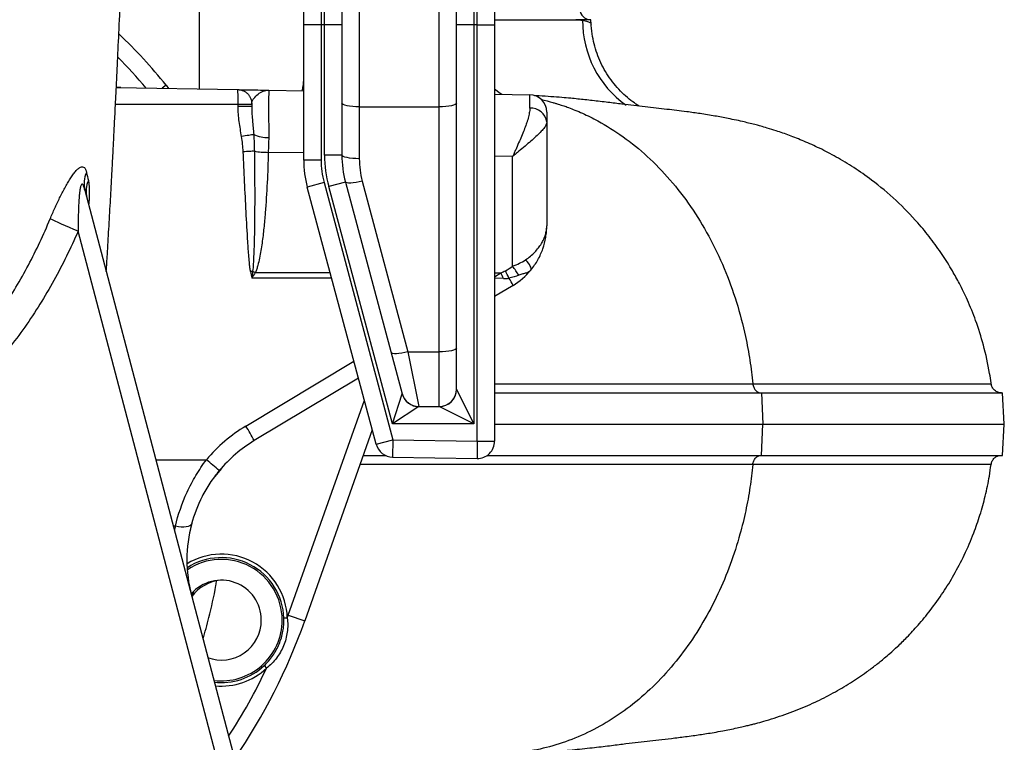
# Model space of a CAD drawing. Header units: millimetres. Extents: x 2249 to 3569, y 988 to 5170.
# Tile 5 of 11: x 3001 to 3569, y 1456 to 1872. Entities that reach past the tile are written whole.
import ezdxf

# ---------------------------------------------------------------- set-up
doc = ezdxf.new("R2010")
doc.units = ezdxf.units.MM
doc.header["$LTSCALE"] = 2

msp = doc.modelspace()

# ---------------------------------------------------------------- linework, layer by layer
at = {"color": 7, "linetype": 'Continuous', "lineweight": 25}
for p, q in [((3175.05, 1988.87), (3175.05, 1868.87)), ((3177.05, 1868.87), (3177.05, 1988.87)), ((3263.05, 1988.87), (3263.05, 1868.87)), ((3265.05, 1868.87), (3265.05, 1988.87)), ((3165.05, 1868.87), (3165.05, 1978.87)), ((3187.05, 1978.87), (3187.05, 1868.87)), ((3253.05, 1868.87), (3253.05, 1978.87)), ((3275.05, 1978.87), (3275.05, 1868.87)), ((3197.05, 1900.87), (3197.05, 1821.66)), ((3243.05, 1821.66), (3243.05, 1900.87)), ((3175.05, 1868.87), (3165.05, 1868.87)), ((3165.05, 1790.98), (3165.05, 1868.87)), ((3175.05, 1868.87), (3175.05, 1790.98)), ((3177.05, 1868.87), (3175.05, 1868.87)), ((3177.05, 1793.87), (3177.05, 1868.87)), ((3187.05, 1868.87), (3177.05, 1868.87)), ((3187.05, 1868.87), (3187.05, 1793.87)), ((3253.05, 1659.01), (3253.05, 1868.87)), ((3263.05, 1868.87), (3253.05, 1868.87)), ((3263.05, 1868.87), (3263.05, 1638.96)), ((3265.05, 1868.87), (3263.05, 1868.87)), ((3265.05, 1868.87), (3275.05, 1868.87)), ((3265.05, 1629.06), (3265.05, 1868.87)), ((3275.05, 1868.87), (3275.05, 1629.06)), ((3325.68, 1871.87), (3321.78, 1871.87)), ((3325.7, 1871.54), (3325.68, 1871.87)), ((3330.55, 1871.87), (3325.68, 1871.87)), ((3330.68, 1869.32), (3330.55, 1871.87)), ((3056.96, 1832.8), (3127.13, 1831.57)), ((3144.88, 1831.26), (3165.05, 1830.91)), ((3275.05, 1828.99), (3295.23, 1828.64)), ((3127.19, 1821.87), (3127.19, 1823.09)), ((3135.05, 1823.09), (3127.19, 1823.09)), ((3135.05, 1821.87), (3127.19, 1821.87)), ((3135.05, 1823.57), (3135.05, 1823.09)), ((3135.05, 1823.09), (3135.05, 1821.87)), ((3197.05, 1821.66), (3197.05, 1791.8)), ((3197.05, 1821.66), (3243.05, 1821.66)), ((3243.05, 1680.55), (3243.05, 1821.66)), ((3305.05, 1818.64), (3305.05, 1812.83)), ((3305.05, 1812.83), (3305.05, 1753.11)), ((3187.05, 1793.87), (3177.05, 1793.87)), ((3285.4, 1729.82), (3285.4, 1793)), ((3175.05, 1790.98), (3165.05, 1790.98)), ((3176.76, 1778.04), (3167.1, 1775.45)), ((3176.76, 1778.04), (3216.45, 1629.91)), ((3189.1, 1778.35), (3179.44, 1775.76)), ((3189.1, 1778.35), (3221.77, 1656.42)), ((3198.76, 1778.85), (3225.1, 1680.55)), ((3038.91, 1773.74), (3233.13, 1035.96)), ((3206.79, 1627.32), (3167.1, 1775.45)), ((3216.1, 1638.96), (3179.44, 1775.76)), ((3222.2, 1038.86), (3035.01, 1749.96)), ((3285.63, 1718.81), (3275.05, 1712.47)), ((3225.1, 1680.55), (3243.05, 1680.55)), ((3225.1, 1680.55), (3231.43, 1649.06)), ((3243.05, 1649.06), (3243.05, 1680.55)), ((3196.59, 1665.39), (3136.55, 1629.36)), ((3253.07, 1658.92), (3263.05, 1638.96)), ((3428.87, 1656.87), (3429.61, 1638.87)), ((3568.71, 1638.87), (3567.76, 1656.87)), ((3216.1, 1638.96), (3221.77, 1656.34)), ((3231.42, 1648.94), (3216.1, 1638.96)), ((3231.42, 1648.94), (3243.09, 1648.94)), ((3263.05, 1638.96), (3243.09, 1648.94)), ((3204.56, 1635.63), (3165.58, 1525.46)), ((3263.05, 1638.96), (3216.1, 1638.96)), ((3428.87, 1620.87), (3429.61, 1638.87)), ((3567.76, 1620.87), (3568.71, 1638.87)), ((3206.79, 1627.32), (3216.45, 1629.91)), ((3216.45, 1629.91), (3265.05, 1629.06)), ((3265.05, 1629.06), (3275.05, 1629.06)), ((3199.34, 1620.87), (3212.54, 1620.87)), ((3216.27, 1619.91), (3264.88, 1619.06)), ((3216.27, 1619.91), (3216.27, 1619.91)), ((3264.88, 1619.06), (3264.88, 1619.07)), ((3117.4, 1613.18), (3113.79, 1608.74)), ((3560.94, 1615.68), (3561.04, 1615.68)), ((3100.55, 1581.8), (3099.17, 1576)), ((3155.58, 1527.18), (3153.58, 1527.12)), ((3156.16, 1528.8), (3165.58, 1525.46)), ((3142.23, 1499.73), (3143.6, 1498.27))]:
    msp.add_line(p, q, dxfattribs=at)
at = {"color": 8, "linetype": 'Continuous', "lineweight": 25}
for p, q in [((3105.05, 1831.96), (3105.05, 1897.16)), ((3085.76, 1834.22), (3083.43, 1832.33)), ((3085.76, 1834.22), (3087.16, 1832.27)), ((3127.19, 1823.09), (3056.57, 1823.09)), ((3165.05, 1795.1), (3144.6, 1795.45)), ((3285.4, 1793), (3275.05, 1793.18)), ((3137.13, 1726.18), (3180.31, 1726.14)), ((3275.05, 1726.06), (3278.69, 1726.05)), ((3275.05, 1723.81), (3278.69, 1726.05)), ((3181.15, 1723.01), (3135.05, 1723.05)), ((3280.16, 1722.75), (3275.05, 1722.88)), ((3131.67, 1637.76), (3193.98, 1675.14)), ((3156.16, 1528.8), (3199.99, 1652.69)), ((3216.45, 1629.91), (3216.27, 1619.91)), ((3265.05, 1629.06), (3264.88, 1619.06)), ((3079.81, 1618.37), (3108.99, 1618.37)), ((3091.08, 1580.08), (3089.89, 1580.08)), ((3101.52, 1542.42), (3100.51, 1539.78))]:
    msp.add_line(p, q, dxfattribs=at)
at = {"color": 8, "linetype": 'Continuous', "lineweight": 25, "flags": 128}
msp.add_lwpolyline([(3275.05, 1832.01), (3278.18, 1829.62), (3279.21, 1828.92)], dxfattribs=at)
at = {"color": 7, "linetype": 'Continuous', "lineweight": 25, "flags": 128}
for points in [[(3197.05, 1821.66), (3195.1, 1821.7), (3193.23, 1821.82), (3191.5, 1822.01), (3189.98, 1822.27), (3188.74, 1822.58), (3187.82, 1822.94), (3187.25, 1823.33), (3187.05, 1823.74)], [(3253.05, 1823.74), (3252.86, 1823.33), (3252.29, 1822.94), (3251.37, 1822.58), (3250.13, 1822.27), (3248.61, 1822.01), (3246.88, 1821.82), (3245.01, 1821.7), (3243.05, 1821.66)], [(3136.19, 1805.71), (3135.65, 1805.62), (3134.98, 1805.5), (3134.21, 1805.37), (3133.34, 1805.22), (3132.39, 1805.06), (3131.37, 1804.89), (3130.32, 1804.71), (3129.24, 1804.53)], [(3136.57, 1796.11), (3135.98, 1796.08), (3135.31, 1796.04), (3134.57, 1796.01), (3133.77, 1795.97), (3132.91, 1795.93), (3132.01, 1795.88), (3131.08, 1795.84), (3130.13, 1795.79)], [(3197.05, 1791.8), (3195.1, 1791.84), (3193.23, 1791.95), (3191.5, 1792.15), (3189.98, 1792.4), (3188.74, 1792.72), (3187.82, 1793.08), (3187.25, 1793.47), (3187.05, 1793.87)], [(3198.76, 1778.85), (3196.93, 1778.42), (3195.18, 1778.08), (3193.55, 1777.85), (3192.1, 1777.72), (3190.9, 1777.71), (3189.98, 1777.81), (3189.37, 1778.03), (3189.1, 1778.35)], [(3035.01, 1749.96), (3032.52, 1751.05), (3030.08, 1752.12), (3027.73, 1753.15), (3025.53, 1754.12), (3023.52, 1755.02), (3021.72, 1755.82), (3020.18, 1756.51), (3018.92, 1757.08)], [(3295.88, 1727.62), (3296.07, 1728.03), (3296.09, 1728.57), (3295.93, 1729.22), (3295.6, 1729.97), (3295.11, 1730.79), (3294.47, 1731.67), (3293.7, 1732.58), (3292.82, 1733.49)], [(3135.6, 1726.95), (3135.45, 1726.92), (3135.3, 1726.89), (3135.15, 1726.86), (3135, 1726.83), (3134.84, 1726.8), (3134.69, 1726.78), (3134.54, 1726.75), (3134.38, 1726.72)], [(3225.1, 1680.55), (3223.27, 1680.12), (3221.52, 1679.78), (3219.89, 1679.54), (3218.44, 1679.42), (3217.24, 1679.4), (3216.32, 1679.51), (3215.71, 1679.72), (3215.44, 1680.04)], [(3253.05, 1682.63), (3252.86, 1682.23), (3252.29, 1681.84), (3251.37, 1681.48), (3250.13, 1681.16), (3248.61, 1680.9), (3246.88, 1680.71), (3245.01, 1680.59), (3243.05, 1680.55)], [(3100.39, 1581.31), (3100.07, 1580.72), (3099.44, 1580.24), (3098.53, 1579.87), (3097.37, 1579.63), (3096, 1579.53), (3094.46, 1579.58), (3092.8, 1579.76), (3091.08, 1580.08)]]:
    msp.add_lwpolyline(points, dxfattribs=at)
at = {"color": 7, "linetype": 'Continuous', "lineweight": 25}
for centre, radius, start, end in [((3330.23, 1877.87), 6, 180, 270), ((2845.05, 1638.87), 300, 40.1972, 44.8046), ((3295.05, 1818.64), 10, 0, 89), ((3295.98, 1811.78), 9.14, 6.5977, 94.322), ((3144.04, 1822.71), 18.73, 245.2046, 272.4639), ((3145.51, 1856.42), 60.98, 261.5692, 269.1531), ((3247.05, 1793.87), 70, 180, 195), ((3247.05, 1793.87), 60, 180, 195), ((3225.05, 1790.98), 60, 180, 195), ((3225.05, 1790.98), 50, 180, 195), ((3247.05, 1791.8), 50, 180, 195), ((3053.6, 1777.47), 15.15, 155.0186, 194.2317), ((3055.07, 1773.08), 15.46, 156.2464, 194.3103), ((3180.06, 1814.11), 97.85, 242.9783, 243.9776), ((3162, 1672.13), 128.55, 23.1922, 24.8041), ((3178.28, 1675.29), 115.33, 24.4117, 26.789), ((3220.15, 1680.83), 81.59, 32.5046, 36.8951), ((3265.05, 1753.11), 40, 300.9638, 320.4042), ((3232.9, 1691.77), 59.26, 27.1491, 31.7487), ((3243.08, 1659.04), 9.98, 269.8627, 359.862), ((3243.05, 1658.96), 10.02, 270.2307, 359.7693), ((3231.38, 1659.02), 9.96, 195.0983, 270.2605), ((3231.44, 1658.96), 10.02, 195.1676, 269.8324), ((3177.88, 1560.76), 89.8, 120.9638, 140.095), ((2994.14, 1552.43), 161.86, 28.3792, 31.818), ((3177.7, 1560.76), 80, 120.9638, 140.095), ((3265.05, 1629.06), 10, 268.9997, 0), ((3216.45, 1629.91), 10, 195, 268.9997), ((2972.93, 1451.93), 214.98, 48.1561, 50.7335), ((3177.7, 1560.76), 80, 165.1131, 194.7479), ((3117.6, 1525.98), 36, 1.8165, 123.0481), ((3117.6, 1525.98), 35, 0, 123.9669), ((3117.6, 1525.98), 23, 0, 139.2159), ((3119.68, 1525.12), 24, 96.32, 142.8522), ((2845.05, 1638.87), 330, 340.2178, 340.5158), ((3117.6, 1525.98), 23, 249.6651, 0), ((3117.6, 1525.98), 35, 262.7824, 0), ((2845.05, 1638.87), 340, 325.4894, 340.5158), ((3117.6, 1525.98), 36, 263.3609, 313.1835)]:
    msp.add_arc(centre, radius, start, end, dxfattribs=at)
at = {"color": 8, "linetype": 'Continuous', "lineweight": 25}
for centre, radius, start, end in [((3385.45, 1871.28), 59.76, 179.7468, 234.4791), ((2845.05, 1638.87), 310, 39.0622, 46.4548), ((3177.86, 1557.01), 89.8, 165.1131, 166.6243), ((3117.6, 1525.98), 38, 1.8165, 121.3004), ((3117.6, 1525.98), 38, 264.6148, 313.1835), ((2845.05, 1638.87), 330, 326.9849, 334.7822)]:
    msp.add_arc(centre, radius, start, end, dxfattribs=at)
at = {"color": 7, "linetype": 'Continuous', "lineweight": 25}
for centre, major_axis, ratio, start_param, end_param in [((3127.05, 1823.09), (0, 10), 0.013962, 4.712389, 5.724611), ((3145.05, 1791.25), (-0.17, 40.01), 0.003926, 6.2831, 7.529676), ((3295.05, 1788.63), (0.17, 40), 0.003927, 5.650568, 6.283134), ((3304, 1742.01), (28.67, 17.03), 0.053797, 3.59967, 3.763568), ((3303.86, 1741.18), (28.94, 16.35), 0.293763, 3.607417, 3.771315)]:
    msp.add_ellipse(centre, major_axis=major_axis, ratio=ratio, start_param=start_param, end_param=end_param, dxfattribs=at)
for points, knots in [([(3051.27, 1726.81), (3051.47, 1730.05), (3051.96, 1737.9), (3052.74, 1751.13), (3053.59, 1766.02), (3054.31, 1779.01), (3054.87, 1789.58), (3055.31, 1798.12), (3055.79, 1807.32), (3056.34, 1818.43), (3057.01, 1831.99), (3057.79, 1848.32), (3058.66, 1867.06), (3059.54, 1886.72), (3060.42, 1907.03), (3061.29, 1927.74), (3061.95, 1943.74), (3062.3, 1952.96), (3062.36, 1954.52)], [0, 0, 0, 0, 0.05468, 0.132324, 0.209303, 0.280838, 0.320223, 0.357568, 0.397723, 0.444509, 0.505676, 0.575306, 0.65345, 0.740129, 0.815557, 0.896334, 0.982434, 1, 1, 1, 1]), ([(3275.05, 1871.87), (3288.11, 1871.87), (3303.65, 1871.87), (3319.28, 1871.87), (3321.78, 1871.87)], [0, 0, 0, 0, 0.84021, 1, 1, 1, 1]), ([(3358.32, 1822.04), (3357.08, 1822.85), (3354.37, 1824.62), (3350.42, 1827.89), (3346.49, 1831.73), (3342.86, 1836.02), (3339.61, 1840.7), (3336.8, 1845.71), (3334.48, 1851), (3332.65, 1856.51), (3331.39, 1862.37), (3330.74, 1866.67), (3330.72, 1869.05), (3330.72, 1869.31)], [0, 0, 0, 0, 0.079698, 0.17424, 0.271408, 0.370225, 0.470105, 0.570688, 0.671745, 0.77313, 0.874743, 0.986268, 1, 1, 1, 1]), ([(3057.06, 1833.15), (3057.93, 1832.96), (3058.81, 1832.76), (3059.7, 1832.75), (3059.71, 1832.75)], [0, 0, 0, 0, 0.990318, 1, 1, 1, 1]), ([(3127.19, 1831.57), (3127.74, 1831.56), (3128.28, 1831.5), (3129.34, 1831.26), (3129.86, 1831.08), (3130.84, 1830.64), (3131.3, 1830.37), (3132.17, 1829.74), (3132.58, 1829.38), (3133.29, 1828.61), (3133.61, 1828.19), (3134.15, 1827.3), (3134.37, 1826.84), (3134.72, 1825.9), (3134.85, 1825.41), (3134.98, 1824.7), (3135.01, 1824.47), (3135.05, 1824.01), (3135.05, 1823.79), (3135.05, 1823.57)], [0, 0, 0, 0, 0.125, 0.125, 0.25, 0.25, 0.375, 0.375, 0.5, 0.5, 0.625, 0.625, 0.75, 0.75, 0.875, 0.875, 0.9375, 0.9375, 1, 1, 1, 1]), ([(3127.54, 1831.56), (3127.6, 1831.56), (3127.8, 1831.56), (3129.53, 1831.53), (3133.09, 1831.47), (3138.63, 1831.37), (3142.75, 1831.3), (3144.87, 1831.26), (3144.88, 1831.26)], [0, 0, 0, 0, 0.0560467, 0.2105362, 0.4686627, 0.7276567, 0.998701, 1, 1, 1, 1]), ([(3135.05, 1823.57), (3135.05, 1824.05), (3135.18, 1824.54), (3135.59, 1825.5), (3135.88, 1825.98), (3136.9, 1827.38), (3137.77, 1828.25), (3139.65, 1829.7), (3140.66, 1830.29), (3142.23, 1830.88), (3142.75, 1831.03), (3143.55, 1831.18), (3143.81, 1831.21), (3144.35, 1831.26), (3144.61, 1831.27), (3144.88, 1831.26)], [0, 0, 0, 0, 0.125, 0.125, 0.25, 0.25, 0.5, 0.5, 0.75, 0.75, 0.875, 0.875, 0.9375, 0.9375, 1, 1, 1, 1]), ([(3561.15, 1662.09), (3561.13, 1662.25), (3560.88, 1664.25), (3559.68, 1671.76), (3557.06, 1683.87), (3552.6, 1697.96), (3547.83, 1709.75), (3543.24, 1719.24), (3538.4, 1728.01), (3532.93, 1736.74), (3526.28, 1745.99), (3517.58, 1756.57), (3506.34, 1768.1), (3493.85, 1778.54), (3482.1, 1786.75), (3472.01, 1792.82), (3462.36, 1797.84), (3453.28, 1801.94), (3444.98, 1805.2), (3438.02, 1807.61), (3432.42, 1809.38), (3428.46, 1810.52), (3425.69, 1811.24), (3421.75, 1812.24), (3418.69, 1812.99), (3414.27, 1813.99), (3408.53, 1815.18), (3401.45, 1816.49), (3393.67, 1817.74), (3386.2, 1818.78), (3379.79, 1819.59), (3374.03, 1820.26), (3368.09, 1820.93), (3361.75, 1821.64), (3355.28, 1822.38), (3348.36, 1823.23), (3341.68, 1824.06), (3336, 1824.74), (3331.63, 1825.25), (3327.36, 1825.72), (3323.17, 1826.16), (3318.39, 1826.62), (3313.31, 1827.08), (3307.46, 1827.53), (3302.24, 1827.88), (3298.89, 1828.05), (3297.99, 1828.1)], [0, 0, 0, 0, 0.0010055, 0.0123712, 0.0465587, 0.0768359, 0.1028761, 0.1244562, 0.1414387, 0.1643022, 0.1877861, 0.2120753, 0.250016, 0.2897361, 0.3170546, 0.3434604, 0.3686666, 0.392951, 0.4166171, 0.4388584, 0.4542699, 0.4665009, 0.4759698, 0.4874094, 0.50235, 0.521066, 0.5402339, 0.5725752, 0.6106263, 0.64583, 0.6732118, 0.7020342, 0.735062, 0.7686492, 0.8013767, 0.8345095, 0.8697926, 0.8882192, 0.9053599, 0.9199181, 0.9319915, 0.9429407, 0.9571266, 0.9749193, 0.9932839, 1, 1, 1, 1]), ([(3129.24, 1804.53), (3128.76, 1807.41), (3128.24, 1810.28), (3127.46, 1816.04), (3127.19, 1818.94), (3127.19, 1821.87)], [0, 0, 0, 0, 0.5, 0.5, 1, 1, 1, 1]), ([(3135.05, 1821.87), (3135.05, 1819.19), (3135.23, 1816.51), (3135.67, 1811.14), (3135.94, 1808.43), (3136.19, 1805.71)], [0, 0, 0, 0, 0.5, 0.5, 1, 1, 1, 1]), ([(3295.29, 1820.9), (3295.29, 1820.03), (3295.19, 1819.11), (3294.85, 1817.17), (3294.61, 1816.15), (3294.16, 1814.55), (3293.99, 1814), (3293.64, 1812.89), (3293.45, 1812.33), (3292.86, 1810.63), (3292.43, 1809.47), (3291.5, 1807.1), (3291, 1805.88), (3289.96, 1803.39), (3289.42, 1802.12), (3288.31, 1799.56), (3287.74, 1798.27), (3286.87, 1796.3), (3286.58, 1795.65), (3286.14, 1794.65), (3285.99, 1794.32), (3285.7, 1793.66), (3285.55, 1793.33), (3285.4, 1793)], [0, 0, 0, 0, 0.125, 0.125, 0.25, 0.25, 0.3125, 0.3125, 0.375, 0.375, 0.5, 0.5, 0.625, 0.625, 0.75, 0.75, 0.875, 0.875, 0.9375, 0.9375, 0.96875, 0.96875, 1, 1, 1, 1]), ([(3305.05, 1812.83), (3305.05, 1812.33), (3304.9, 1811.77), (3304.45, 1810.87), (3304.27, 1810.55), (3303.84, 1809.9), (3303.59, 1809.55), (3302.76, 1808.5), (3302.1, 1807.76), (3300.58, 1806.19), (3299.72, 1805.35), (3297.87, 1803.65), (3296.88, 1802.76), (3294.78, 1800.94), (3293.67, 1799.99), (3291.39, 1798.06), (3290.22, 1797.07), (3288.43, 1795.56), (3287.83, 1795.05), (3286.92, 1794.28), (3286.62, 1794.03), (3286.01, 1793.51), (3285.7, 1793.25), (3285.4, 1793)], [0, 0, 0, 0, 0.125, 0.125, 0.1875, 0.1875, 0.25, 0.25, 0.375, 0.375, 0.5, 0.5, 0.625, 0.625, 0.75, 0.75, 0.875, 0.875, 0.9375, 0.9375, 0.96875, 0.96875, 1, 1, 1, 1]), ([(3130.13, 1795.79), (3130.06, 1797.26), (3129.96, 1798.72), (3129.67, 1801.63), (3129.48, 1803.08), (3129.24, 1804.53)], [0, 0, 0, 0, 0.5, 0.5, 1, 1, 1, 1]), ([(3136.19, 1805.71), (3136.32, 1804.12), (3136.4, 1802.53), (3136.51, 1799.32), (3136.54, 1797.72), (3136.57, 1796.11)], [0, 0, 0, 0, 0.5, 0.5, 1, 1, 1, 1]), ([(3144.85, 1804), (3144.85, 1802.61), (3144.81, 1801.2), (3144.7, 1798.35), (3144.64, 1796.91), (3144.6, 1795.45)], [0, 0, 0, 0, 0.5, 0.5, 1, 1, 1, 1]), ([(3134.38, 1726.72), (3134.25, 1727.43), (3134.15, 1728.15), (3133.97, 1729.58), (3133.89, 1730.3), (3133.66, 1732.45), (3133.54, 1733.88), (3133.19, 1738.19), (3132.99, 1741.07), (3132.44, 1749.7), (3132.13, 1755.46), (3131.23, 1772.74), (3130.69, 1784.27), (3130.13, 1795.79)], [0, 0, 0, 0, 0.03125, 0.03125, 0.0625, 0.0625, 0.125, 0.125, 0.25, 0.25, 0.5, 0.5, 1, 1, 1, 1]), ([(3136.57, 1796.11), (3136.74, 1784.57), (3136.82, 1773.04), (3136.7, 1755.75), (3136.62, 1749.98), (3136.4, 1741.34), (3136.31, 1738.46), (3136.12, 1734.14), (3136.05, 1732.7), (3135.87, 1729.82), (3135.77, 1728.38), (3135.6, 1726.95)], [0, 0, 0, 0, 0.5, 0.5, 0.75, 0.75, 0.875, 0.875, 0.9375, 0.9375, 1, 1, 1, 1]), ([(3144.6, 1795.45), (3144.46, 1789.63), (3144.25, 1783.81), (3143.68, 1772.17), (3143.32, 1766.35), (3142.62, 1757.65), (3142.36, 1754.76), (3141.76, 1748.97), (3141.43, 1746.08), (3140.63, 1740.31), (3140.18, 1737.44), (3139.3, 1733.14), (3138.98, 1731.71), (3138.4, 1729.61), (3138.19, 1728.91), (3137.72, 1727.53), (3137.46, 1726.85), (3137.13, 1726.18)], [0, 0, 0, 0, 0.25, 0.25, 0.5, 0.5, 0.625, 0.625, 0.75, 0.75, 0.875, 0.875, 0.9375, 0.9375, 0.96875, 0.96875, 1, 1, 1, 1]), ([(3018.92, 1757.08), (3019.79, 1759.14), (3020.68, 1761.19), (3022.5, 1765.23), (3023.43, 1767.21), (3025.34, 1771.11), (3026.32, 1773.03), (3027.85, 1775.83), (3028.36, 1776.74), (3029.38, 1778.5), (3029.9, 1779.35), (3030.93, 1780.98), (3031.46, 1781.76), (3032.51, 1783.23), (3033.03, 1783.9), (3034.05, 1785.09), (3034.55, 1785.61), (3035.54, 1786.46), (3036, 1786.77), (3036.87, 1787.15), (3037.29, 1787.21), (3038.01, 1787.1), (3038.33, 1786.92), (3038.76, 1786.49), (3038.89, 1786.32), (3039.14, 1785.94), (3039.25, 1785.72), (3039.56, 1785.02), (3039.73, 1784.48), (3039.87, 1783.87)], [0, 0, 0, 0, 0.125, 0.125, 0.25, 0.25, 0.375, 0.375, 0.4375, 0.4375, 0.5, 0.5, 0.5625, 0.5625, 0.625, 0.625, 0.6875, 0.6875, 0.75, 0.75, 0.8125, 0.8125, 0.875, 0.875, 0.90625, 0.90625, 0.9375, 0.9375, 1, 1, 1, 1]), ([(3038.91, 1773.74), (3038.75, 1774.37), (3038.57, 1774.98), (3038.28, 1775.81), (3038.17, 1776.07), (3037.95, 1776.55), (3037.83, 1776.76), (3037.57, 1777.08), (3037.44, 1777.18), (3037.16, 1777.19), (3037.02, 1777.08), (3036.79, 1776.73), (3036.69, 1776.5), (3036.51, 1775.97), (3036.43, 1775.67), (3036.3, 1775.06), (3036.23, 1774.74), (3036.12, 1774.1), (3036.07, 1773.77), (3035.93, 1772.76), (3035.85, 1772.08), (3035.71, 1770.69), (3035.65, 1769.99), (3035.54, 1768.58), (3035.49, 1767.87), (3035.36, 1765.74), (3035.3, 1764.32), (3035.19, 1761.46), (3035.14, 1760.03), (3035.04, 1755.72), (3035.01, 1752.84), (3035.01, 1749.96)], [0, 0, 0, 0, 0.0625, 0.0625, 0.09375, 0.09375, 0.125, 0.125, 0.15625, 0.15625, 0.1875, 0.1875, 0.21875, 0.21875, 0.25, 0.25, 0.28125, 0.28125, 0.3125, 0.3125, 0.375, 0.375, 0.4375, 0.4375, 0.5, 0.5, 0.625, 0.625, 0.75, 0.75, 1, 1, 1, 1]), ([(2845.05, 1619.76), (2846.29, 1619.75), (2847.53, 1619.74), (2850, 1619.77), (2851.23, 1619.79), (2854.94, 1619.92), (2859.86, 1620.22), (2864.77, 1620.76), (2869.68, 1621.43), (2872.12, 1621.82), (2879.41, 1623.18), (2884.22, 1624.33), (2893.73, 1627.09), (2898.39, 1628.69), (2907.52, 1632.31), (2911.99, 1634.33), (2918.57, 1637.66), (2920.74, 1638.82), (2925.03, 1641.23), (2927.16, 1642.49), (2937.66, 1649.01), (2945.5, 1654.86), (2960.23, 1667.65), (2967.12, 1674.6), (2975.19, 1683.9), (2976.78, 1685.79), (2979.88, 1689.61), (2981.4, 1691.54), (2985.86, 1697.39), (2988.7, 1701.37), (2996.86, 1713.52), (3001.83, 1721.9), (3010.96, 1739.14), (3015.12, 1748), (3018.92, 1757.08)], [0, 0, 0, 0, 0.015625, 0.015625, 0.03125, 0.03125, 0.0625, 0.09375, 0.09375, 0.125, 0.125, 0.1875, 0.1875, 0.25, 0.25, 0.3125, 0.3125, 0.34375, 0.34375, 0.375, 0.375, 0.5, 0.5, 0.625, 0.625, 0.65625, 0.65625, 0.6875, 0.6875, 0.75, 0.75, 0.875, 0.875, 1, 1, 1, 1]), ([(3292.82, 1733.49), (3294.85, 1734.93), (3296.61, 1736.42), (3298.91, 1738.78), (3299.62, 1739.58), (3300.9, 1741.21), (3301.47, 1742.03), (3302.49, 1743.69), (3302.94, 1744.52), (3303.71, 1746.22), (3304.03, 1747.07), (3304.54, 1748.79), (3304.73, 1749.65), (3304.93, 1750.95), (3304.97, 1751.38), (3305.02, 1752.03), (3305.03, 1752.25), (3305.05, 1752.68), (3305.05, 1752.9), (3305.05, 1753.11)], [0, 0, 0, 0, 0.25, 0.25, 0.375, 0.375, 0.5, 0.5, 0.625, 0.625, 0.75, 0.75, 0.875, 0.875, 0.9375, 0.9375, 0.96875, 0.96875, 1, 1, 1, 1]), ([(3295.88, 1727.62), (3297.47, 1729.54), (3298.81, 1731.53), (3300.54, 1734.61), (3301.06, 1735.66), (3302.02, 1737.79), (3302.45, 1738.86), (3303.57, 1742.09), (3304.13, 1744.26), (3304.68, 1747.55), (3304.82, 1748.66), (3304.96, 1750.32), (3305, 1750.88), (3305.03, 1751.72), (3305.04, 1752), (3305.05, 1752.56), (3305.05, 1752.84), (3305.05, 1753.11)], [0, 0, 0, 0, 0.25, 0.25, 0.375, 0.375, 0.5, 0.5, 0.75, 0.75, 0.875, 0.875, 0.9375, 0.9375, 0.96875, 0.96875, 1, 1, 1, 1]), ([(3035.01, 1749.96), (3030.76, 1740.23), (3026.11, 1730.75), (3015.91, 1712.35), (3010.36, 1703.43), (3001.27, 1690.52), (2998.11, 1686.3), (2993.15, 1680.1), (2991.46, 1678.05), (2988.02, 1674.01), (2986.26, 1672.01), (2977.32, 1662.2), (2969.72, 1654.9), (2957.56, 1644.84), (2953.38, 1641.63), (2944.75, 1635.55), (2940.3, 1632.66), (2926.52, 1624.52), (2917.04, 1619.95), (2897.44, 1612.54), (2887.33, 1609.71), (2874.27, 1607.35), (2871.63, 1606.93), (2866.34, 1606.24), (2863.69, 1605.95), (2855.72, 1605.29), (2850.4, 1605.1), (2845.05, 1605.16)], [0, 0, 0, 0, 0.125, 0.125, 0.25, 0.25, 0.3125, 0.3125, 0.34375, 0.34375, 0.375, 0.375, 0.5, 0.5, 0.5625, 0.5625, 0.625, 0.625, 0.75, 0.75, 0.875, 0.875, 0.90625, 0.90625, 0.9375, 0.9375, 1, 1, 1, 1]), ([(3285.4, 1729.82), (3286.71, 1730.39), (3288.01, 1730.93), (3290.54, 1732.1), (3291.73, 1732.72), (3292.82, 1733.49)], [0, 0, 0, 0, 0.5, 0.5, 1, 1, 1, 1]), ([(3134.38, 1726.72), (3134.61, 1725.51), (3134.83, 1724.31), (3135.05, 1723.1), (3135.05, 1723.08), (3135.05, 1723.07), (3135.05, 1723.05)], [0, 0, 0, 0, 0.001839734, 0.001839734, 0.001839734, 0.001865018, 0.001865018, 0.001865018, 0.001865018]), ([(3295.88, 1727.62), (3295.56, 1727.24), (3295.18, 1726.92), (3294.28, 1726.37), (3293.76, 1726.14), (3292.57, 1725.73), (3291.92, 1725.57), (3290.87, 1725.3), (3290.51, 1725.21), (3289.75, 1724.98), (3289.35, 1724.85), (3288.96, 1724.68)], [0, 0, 0, 0, 0.25, 0.25, 0.5, 0.5, 0.75, 0.75, 0.875, 0.875, 1, 1, 1, 1]), ([(3275.05, 1656.87), (3278.85, 1656.87), (3290.47, 1656.87), (3309.24, 1656.87), (3331.18, 1656.87), (3352.13, 1656.87), (3375.59, 1656.87), (3401.07, 1656.87), (3419.6, 1656.87), (3428.87, 1656.87)], [0, 0, 0, 0, 0.064253, 0.196995, 0.329977, 0.463038, 0.596037, 0.797994, 1, 1, 1, 1]), ([(3423.8, 1662.12), (3423.87, 1661.46), (3424.03, 1660.78), (3424.55, 1659.48), (3424.91, 1658.87), (3425.8, 1657.87), (3426.32, 1657.48), (3427.39, 1656.98), (3427.94, 1656.87), (3428.46, 1656.87)], [0, 0, 0, 0, 0.25, 0.25, 0.5, 0.5, 0.75, 0.75, 1, 1, 1, 1]), ([(3428.87, 1656.87), (3433.29, 1656.87), (3442.11, 1656.87), (3456.74, 1656.87), (3472.59, 1656.87), (3488.98, 1656.87), (3503.79, 1656.87), (3517.1, 1656.87), (3529.7, 1656.87), (3541.17, 1656.87), (3550.91, 1656.87), (3558.54, 1656.87), (3563.93, 1656.87), (3567.22, 1656.87), (3567.54, 1656.87), (3567.69, 1656.87)], [0, 0, 0, 0, 0.047713, 0.095429, 0.172388, 0.249479, 0.326674, 0.403874, 0.480926, 0.568234, 0.655818, 0.74354, 0.831257, 0.918832, 1, 1, 1, 1]), ([(3567.05, 1656.87), (3566.37, 1656.94), (3564.99, 1657.07), (3563.06, 1658.25), (3561.64, 1660.02), (3561.32, 1661.39), (3561.16, 1662.06)], [0, 0, 0, 0, 0.246852, 0.500866, 0.754434, 1, 1, 1, 1]), ([(3275.05, 1638.87), (3279, 1638.87), (3290.78, 1638.87), (3309.72, 1638.87), (3331.69, 1638.87), (3352.7, 1638.87), (3376.21, 1638.87), (3401.75, 1638.87), (3420.32, 1638.87), (3429.61, 1638.87)], [0, 0, 0, 0, 0.066566, 0.198734, 0.331426, 0.464197, 0.596905, 0.798427, 1, 1, 1, 1]), ([(3429.61, 1638.87), (3434.02, 1638.87), (3442.85, 1638.87), (3456.37, 1638.87), (3470.2, 1638.87), (3484.01, 1638.87), (3498.92, 1638.87), (3514.54, 1638.87), (3529.54, 1638.87), (3541.87, 1638.87), (3551.65, 1638.87), (3559.36, 1638.87), (3564.82, 1638.87), (3568.16, 1638.87), (3568.49, 1638.87), (3568.64, 1638.87)], [0, 0, 0, 0, 0.0475916, 0.0952962, 0.158935, 0.2226224, 0.2862872, 0.3832373, 0.4801819, 0.5664605, 0.6528009, 0.739071, 0.8278595, 0.9167215, 1, 1, 1, 1]), ([(3091.08, 1580.08), (3092.66, 1586.67), (3094.89, 1593.26), (3098.63, 1601.37), (3099.43, 1603), (3101.11, 1606.2), (3102, 1607.78), (3104.77, 1612.44), (3106.79, 1615.46), (3108.99, 1618.37)], [0, 0, 0, 0, 0.5, 0.5, 0.625, 0.625, 0.75, 0.75, 1, 1, 1, 1]), ([(3270.54, 1620.87), (3275.84, 1620.87), (3288.99, 1620.87), (3309.25, 1620.87), (3331.17, 1620.87), (3352.13, 1620.87), (3375.59, 1620.87), (3401.07, 1620.87), (3419.6, 1620.87), (3428.87, 1620.87)], [0, 0, 0, 0, 0.0876306, 0.2170562, 0.3467164, 0.4764534, 0.6061297, 0.8030406, 1, 1, 1, 1]), ([(3423.81, 1615.63), (3423.88, 1616.34), (3424.05, 1617.04), (3424.58, 1618.32), (3424.94, 1618.89), (3425.79, 1619.85), (3426.28, 1620.23), (3427.33, 1620.74), (3427.9, 1620.87), (3428.46, 1620.87)], [0, 0, 0, 0, 0.25, 0.25, 0.5, 0.5, 0.75, 0.75, 1, 1, 1, 1]), ([(3428.87, 1620.87), (3433.29, 1620.87), (3442.11, 1620.87), (3456.74, 1620.87), (3472.59, 1620.87), (3488.98, 1620.87), (3503.79, 1620.87), (3517.1, 1620.87), (3529.7, 1620.87), (3541.17, 1620.87), (3550.91, 1620.87), (3558.54, 1620.87), (3563.93, 1620.87), (3567.22, 1620.87), (3567.54, 1620.87), (3567.69, 1620.87)], [0, 0, 0, 0, 0.047713, 0.095429, 0.172388, 0.249479, 0.326674, 0.403874, 0.480926, 0.568234, 0.655818, 0.74354, 0.831257, 0.918832, 1, 1, 1, 1]), ([(3561.17, 1615.68), (3561.32, 1616.35), (3561.62, 1617.69), (3562.94, 1619.49), (3564.74, 1620.68), (3565.92, 1620.8), (3566.51, 1620.87)], [0, 0, 0, 0, 0.249058, 0.499475, 0.750178, 1, 1, 1, 1]), ([(3116.34, 1612.08), (3114.41, 1609.77), (3112.62, 1607.37), (3110.15, 1603.64), (3109.36, 1602.38), (3107.86, 1599.8), (3107.15, 1598.49), (3103.8, 1591.95), (3101.8, 1586.63), (3100.39, 1581.31)], [0, 0, 0, 0, 0.25, 0.25, 0.375, 0.375, 0.5, 0.5, 1, 1, 1, 1]), ([(3276.45, 1449.07), (3279.16, 1449.09), (3283.98, 1449.11), (3290.29, 1449.3), (3295.34, 1449.5), (3299.73, 1449.72), (3303.92, 1449.98), (3307.97, 1450.25), (3312.81, 1450.63), (3318.21, 1451.1), (3324.25, 1451.69), (3331.65, 1452.49), (3340.19, 1453.5), (3348.97, 1454.61), (3356.03, 1455.47), (3362.95, 1456.27), (3369.65, 1457.02), (3377.02, 1457.85), (3383.69, 1458.66), (3389.09, 1459.38), (3393.16, 1459.96), (3397.27, 1460.59), (3401.63, 1461.31), (3406.01, 1462.09), (3410.52, 1462.97), (3414.5, 1463.8), (3418.03, 1464.6), (3420.89, 1465.28), (3423.24, 1465.87), (3426.2, 1466.63), (3430.43, 1467.8), (3436.08, 1469.51), (3442.13, 1471.53), (3448.14, 1473.76), (3453.9, 1476.11), (3461.11, 1479.33), (3470.01, 1483.8), (3479.9, 1489.6), (3487.16, 1494.48), (3491.99, 1498.03), (3494.61, 1500.02), (3497.18, 1502.06), (3499.88, 1504.29), (3503.24, 1507.17), (3507.6, 1511.13), (3513.05, 1516.48), (3519.43, 1523.37), (3526.49, 1531.93), (3533.42, 1541.63), (3539.97, 1552.28), (3545.92, 1563.68), (3550.87, 1575.23), (3554.83, 1586.6), (3557.85, 1597.53), (3559.96, 1607.29), (3560.77, 1613.42), (3561.06, 1615.67)], [0, 0, 0, 0, 0.019075, 0.034068, 0.045401, 0.056167, 0.066929, 0.077517, 0.087776, 0.105531, 0.121893, 0.140224, 0.175201, 0.209937, 0.243514, 0.277268, 0.311535, 0.347405, 0.384608, 0.404726, 0.421858, 0.438193, 0.45609, 0.476321, 0.49196, 0.508298, 0.522012, 0.532912, 0.540978, 0.548047, 0.562562, 0.580153, 0.59832, 0.615101, 0.630542, 0.644714, 0.670528, 0.69517, 0.718772, 0.725657, 0.732452, 0.73916, 0.745783, 0.75395, 0.765492, 0.780436, 0.798763, 0.820418, 0.845298, 0.868385, 0.893479, 0.920416, 0.941714, 0.963843, 0.986695, 1, 1, 1, 1]), ([(3107.02, 1515.03), (3108.17, 1519.13), (3110.92, 1528.9), (3113.49, 1540.32), (3114.71, 1547.74), (3114.85, 1548.64)], [0, 0, 0, 0, 0.388599, 0.926363, 1, 1, 1, 1]), ([(3142.23, 1499.73), (3143.17, 1500.61), (3144.05, 1501.53), (3145.72, 1503.46), (3146.5, 1504.48), (3147.95, 1506.58), (3148.62, 1507.67), (3149.83, 1509.89), (3150.37, 1511.03), (3151.35, 1513.38), (3151.77, 1514.58), (3152.5, 1517.04), (3152.79, 1518.28), (3153.24, 1520.77), (3153.4, 1522.03), (3153.59, 1524.56), (3153.62, 1525.83), (3153.58, 1527.12)], [0, 0, 0, 0, 0.125, 0.125, 0.25, 0.25, 0.375, 0.375, 0.5, 0.5, 0.625, 0.625, 0.75, 0.75, 0.875, 0.875, 1, 1, 1, 1]), ([(3155.58, 1527.18), (3155.74, 1525.82), (3155.81, 1524.46), (3155.79, 1521.76), (3155.7, 1520.41), (3155.34, 1517.74), (3155.08, 1516.41), (3154.38, 1513.76), (3153.94, 1512.46), (3152.89, 1509.92), (3152.28, 1508.68), (3150.92, 1506.32), (3150.17, 1505.19), (3148.51, 1503.01), (3147.61, 1501.98), (3145.7, 1500.04), (3144.68, 1499.12), (3143.6, 1498.27)], [0, 0, 0, 0, 0.125, 0.125, 0.25, 0.25, 0.375, 0.375, 0.5, 0.5, 0.625, 0.625, 0.75, 0.75, 0.875, 0.875, 1, 1, 1, 1])]:
    msp.add_open_spline(points, degree=3, knots=knots, dxfattribs=at)
for points in [[(3321.78, 1871.87), (3323.08, 1871.76), (3324.39, 1871.65), (3325.7, 1871.54)], [(3127.13, 1831.57), (3127.15, 1831.57), (3127.17, 1831.57), (3127.19, 1831.57)], [(3039.87, 1783.87), (3040.23, 1782.32), (3040.58, 1780.8), (3040.93, 1779.3)], [(3135.6, 1726.95), (3135.42, 1725.65), (3135.24, 1724.35), (3135.05, 1723.05)], [(3137.13, 1726.18), (3136.45, 1725.14), (3135.75, 1724.09), (3135.05, 1723.05)], [(3281.23, 1727.27), (3282.69, 1728), (3284.09, 1728.85), (3285.4, 1729.82)], [(3288.96, 1724.68), (3287.16, 1723.89), (3285.27, 1723.3), (3283.3, 1722.96)], [(3253.05, 1659.01), (3253.05, 1658.97), (3253.06, 1658.94), (3253.07, 1658.92)], [(3221.77, 1656.34), (3221.78, 1656.36), (3221.78, 1656.39), (3221.77, 1656.42)], [(3231.43, 1649.06), (3231.44, 1649.01), (3231.43, 1648.97), (3231.42, 1648.94)], [(3243.09, 1648.94), (3243.07, 1648.97), (3243.05, 1649.01), (3243.05, 1649.06)]]:
    msp.add_open_spline(points, degree=3, dxfattribs=at)
at = {"color": 8, "linetype": 'Continuous', "lineweight": 25}
for points, knots in [([(3325.7, 1871.54), (3326.74, 1871.28), (3328.8, 1870.77), (3330.39, 1870.03), (3330.56, 1869.54), (3330.64, 1869.31)], [0, 0, 0, 0, 0.36065, 0.709388, 1, 1, 1, 1]), ([(3059.71, 1832.75), (3059.69, 1832.75), (3058.8, 1832.76), (3057.92, 1832.87), (3057.05, 1832.97)], [0, 0, 0, 0, 0.017288, 1, 1, 1, 1]), ([(3164.12, 1830.93), (3164.33, 1831.84), (3164.92, 1834.36), (3165, 1836.55), (3165.05, 1837.94)], [0, 0, 0, 0, 0.36511, 1, 1, 1, 1]), ([(3302, 1825.83), (3304.2, 1825.31), (3306.68, 1824.72), (3309.43, 1823.93), (3310.28, 1823.68), (3311.25, 1823.39), (3312.27, 1823.06), (3313.51, 1822.66), (3315.26, 1822.1), (3317.93, 1821.18), (3321.51, 1819.75), (3325.68, 1817.97), (3330.08, 1815.89), (3338.02, 1811.77), (3349.28, 1804.71), (3363.24, 1793.36), (3376.31, 1779.87), (3388.21, 1764.44), (3398.68, 1747.33), (3407.52, 1728.88), (3414.6, 1709.49), (3419.28, 1691.6), (3422.25, 1675.78), (3423.29, 1666.63), (3423.8, 1662.11)], [0, 0, 0, 0, 0.0354106, 0.0400373, 0.0446635, 0.0493019, 0.0557627, 0.0613611, 0.0695519, 0.0844717, 0.1050821, 0.1290695, 0.1541152, 0.1793836, 0.26499, 0.3524315, 0.4412102, 0.5307792, 0.6205614, 0.7099712, 0.7984378, 0.8854257, 0.9434034, 1, 1, 1, 1]), ([(3040.93, 1779.3), (3041.07, 1778.53), (3041.41, 1776.62), (3041.51, 1772.75), (3041.42, 1768.86), (3041.18, 1766.28), (3041.1, 1765.43)], [0, 0, 0, 0, 0.215015, 0.525577, 0.84258, 1, 1, 1, 1]), ([(3275.05, 1662.13), (3279.82, 1662.13), (3295.01, 1662.12), (3319.45, 1662.12), (3347.78, 1662.12), (3374.18, 1662.11), (3399.34, 1662.11), (3415.65, 1662.11), (3423.82, 1662.11)], [0, 0, 0, 0, 0.083728, 0.266702, 0.450147, 0.633362, 0.816596, 1, 1, 1, 1]), ([(3423.8, 1662.12), (3430.26, 1662.12), (3443.11, 1662.12), (3460.03, 1662.11), (3475.45, 1662.11), (3489.46, 1662.1), (3503.46, 1662.1), (3517.21, 1662.1), (3530.07, 1662.09), (3540.81, 1662.08), (3549.3, 1662.08), (3555.63, 1662.08), (3559.55, 1662.07), (3561.29, 1662.06), (3560.99, 1662.06), (3560.92, 1662.06)], [0, 0, 0, 0, 0.0711837, 0.1418695, 0.2123977, 0.28298, 0.3537323, 0.4424963, 0.5310194, 0.6191562, 0.707178, 0.7953748, 0.8840387, 0.9726229, 1, 1, 1, 1]), ([(3423.81, 1615.63), (3413.42, 1615.63), (3397.86, 1615.63), (3376.46, 1615.62), (3359.95, 1615.62), (3342.85, 1615.61), (3324.97, 1615.61), (3306.4, 1615.61), (3287.21, 1615.61), (3267.49, 1615.61), (3247.32, 1615.61), (3226.78, 1615.6), (3210.2, 1615.6), (3200.27, 1615.6), (3197.47, 1615.6)], [0, 0, 0, 0, 0.162134, 0.24296, 0.323545, 0.404218, 0.484648, 0.565145, 0.645752, 0.726453, 0.807166, 0.887775, 0.96838, 1, 1, 1, 1]), ([(3423.81, 1615.63), (3423.31, 1611.23), (3422.29, 1602.28), (3419.8, 1588.86), (3416.17, 1573.95), (3410.97, 1557.8), (3403.85, 1540.77), (3395.25, 1524.46), (3385.23, 1509.18), (3373.92, 1495.22), (3361.48, 1482.84), (3348.12, 1472.25), (3334.09, 1463.59), (3319.64, 1456.92), (3305.01, 1452.31), (3290.61, 1449.55), (3281.11, 1449.25), (3276.51, 1449.1)], [0, 0, 0, 0, 0.048506, 0.098812, 0.150359, 0.218989, 0.289268, 0.360883, 0.433477, 0.506664, 0.580038, 0.653188, 0.725708, 0.797215, 0.867357, 0.935823, 1, 1, 1, 1]), ([(3561.04, 1615.68), (3561.06, 1615.68), (3561.29, 1615.68), (3559.59, 1615.67), (3555.78, 1615.67), (3549.49, 1615.66), (3541.05, 1615.66), (3530.35, 1615.65), (3517.53, 1615.65), (3503.77, 1615.64), (3489.72, 1615.64), (3475.65, 1615.63), (3460.17, 1615.63), (3443.19, 1615.63), (3430.28, 1615.63), (3423.81, 1615.63)], [0, 0, 0, 0, 0.010057, 0.100541, 0.190617, 0.28018, 0.369543, 0.459004, 0.548835, 0.639215, 0.711496, 0.783548, 0.855491, 0.927531, 1, 1, 1, 1])]:
    msp.add_open_spline(points, degree=3, knots=knots, dxfattribs=at)

doc.saveas('drawing.dxf')
